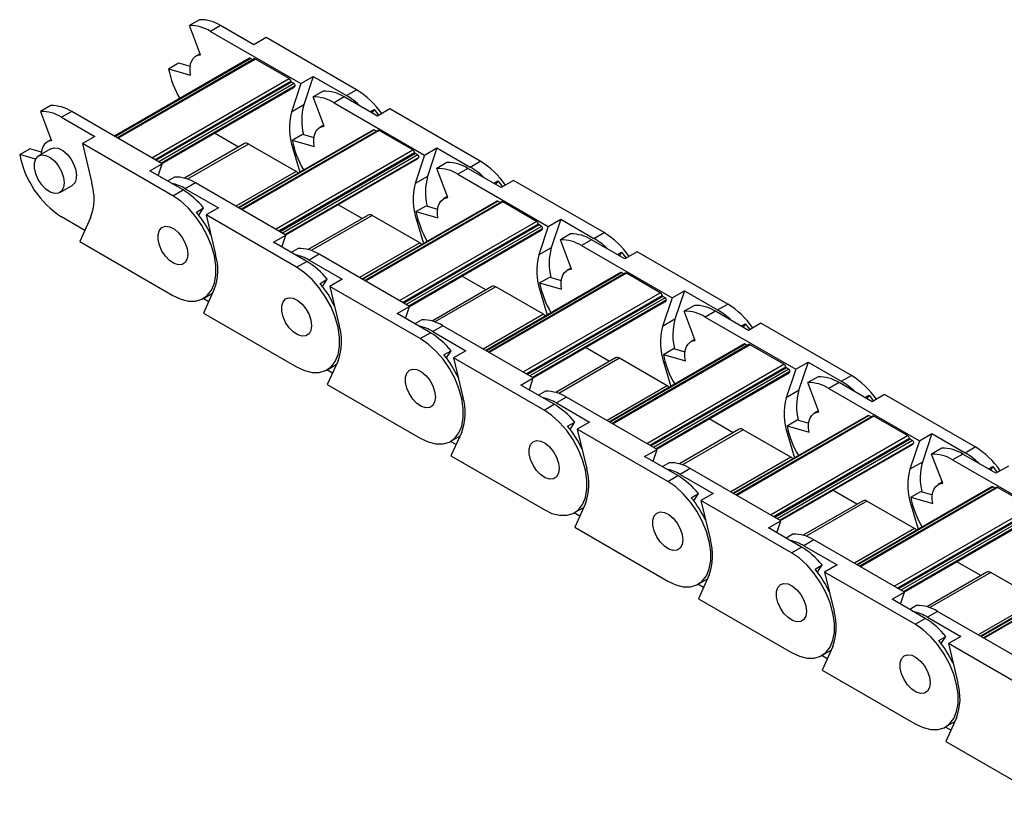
# Model space of a CAD drawing. Header units: millimetres. Extents: x 19 to 819, y 19 to 629.
# Tile 5 of 9: x 598 to 653, y 535 to 579. Entities that reach past the tile are written whole.
import ezdxf

# ---------------------------------------------------------------- set-up
doc = ezdxf.new("R2010")
doc.units = ezdxf.units.MM
doc.header["$LTSCALE"] = 3

msp = doc.modelspace()

# ---------------------------------------------------------------- linework, layer by layer
for p, q in [((607.892, 579.077), (607.32, 578.747)), ((607.945, 577.091), (607.32, 578.747)), ((609.081, 578.748), (608.509, 578.417)), ((608.509, 578.417), (613.63, 575.461)), ((610.961, 577.663), (609.081, 578.748)), ((611.661, 578.067), (610.961, 577.663)), ((616.782, 575.111), (611.661, 578.067)), ((610.729, 576.894), (603.09, 572.484)), ((603.116, 572.468), (610.774, 576.889)), ((610.979, 576.857), (603.246, 572.393)), ((611.054, 576.85), (603.29, 572.368)), ((607.923, 577.15), (607.691, 577.016)), ((610.904, 576.814), (610.774, 576.889)), ((612.963, 575.748), (611.054, 576.85)), ((606.138, 576.304), (606.711, 576.634)), ((606.138, 576.304), (607.384, 575.943)), ((606.711, 576.634), (607.364, 576.445)), ((605.199, 571.266), (612.963, 575.748)), ((605.377, 571.163), (613.065, 575.602)), ((613.63, 575.461), (614.33, 575.865)), ((614.33, 575.865), (613.795, 574.252)), ((614.33, 575.865), (616.209, 574.78)), ((613.106, 575.543), (605.448, 571.122)), ((613.244, 575.464), (605.586, 571.043)), ((613.303, 575.329), (605.732, 570.959)), ((605.771, 570.936), (613.231, 575.243)), ((613.63, 575.461), (613.095, 573.847)), ((613.244, 575.464), (613.106, 575.543)), ((614.893, 575.036), (614.32, 574.705)), ((616.209, 574.78), (616.782, 575.111)), ((614.946, 573.05), (614.32, 574.705)), ((616.082, 574.707), (615.509, 574.376)), ((617.961, 573.622), (616.082, 574.707)), ((599.471, 574.216), (598.898, 573.885)), ((613.795, 574.252), (613.095, 573.847)), ((615.509, 574.376), (620.63, 571.42)), ((617.542, 573.864), (617.776, 574)), ((617.776, 574), (617.649, 573.802)), ((617.776, 574), (618.034, 573.664)), ((618.661, 574.026), (617.961, 573.622)), ((623.782, 571.07), (618.661, 574.026)), ((598.898, 573.885), (599.524, 572.23)), ((600.66, 573.886), (600.087, 573.556)), ((600.087, 573.556), (601.966, 572.471)), ((605.781, 570.93), (600.66, 573.886)), ((617.729, 572.852), (610.09, 568.442)), ((610.117, 568.427), (617.774, 572.848)), ((617.98, 572.816), (610.247, 568.352)), ((618.055, 572.809), (610.291, 568.327)), ((614.923, 573.109), (614.692, 572.975)), ((617.905, 572.773), (617.774, 572.848)), ((619.964, 571.707), (618.055, 572.809)), ((599.501, 572.288), (599.27, 572.155)), ((601.966, 572.471), (601.266, 572.067)), ((610.095, 571.867), (608.74, 572.65)), ((613.139, 572.262), (613.711, 572.593)), ((613.139, 572.262), (614.384, 571.902)), ((613.711, 572.593), (614.364, 572.404)), ((597.717, 571.442), (598.289, 571.772)), ((598.942, 571.584), (598.289, 571.772)), ((599.487, 571.778), (598.787, 571.374)), ((606.387, 569.11), (601.266, 572.067)), ((601.266, 572.067), (601.801, 569.836)), ((610.437, 572.065), (607.048, 570.108)), ((610.662, 572.043), (607.217, 570.054)), ((613.356, 570.487), (610.662, 572.043)), ((612.2, 567.224), (619.964, 571.707)), ((613.167, 571.791), (613.24, 571.833)), ((613.167, 571.791), (613.566, 570.449)), ((620.63, 571.42), (621.33, 571.824)), ((621.33, 571.824), (620.796, 570.21)), ((621.33, 571.824), (623.209, 570.739)), ((598.613, 571.182), (597.717, 571.442)), ((612.377, 567.122), (620.065, 571.56)), ((620.106, 571.502), (612.448, 567.081)), ((620.244, 571.422), (612.586, 567.001)), ((620.303, 571.288), (612.732, 566.917)), ((612.771, 566.895), (620.231, 571.202)), ((620.63, 571.42), (620.096, 569.806)), ((620.244, 571.422), (620.106, 571.502)), ((605.081, 570.526), (605.781, 570.93)), ((605.556, 570.251), (605.781, 570.93)), ((621.893, 570.995), (621.32, 570.664)), ((621.946, 569.009), (621.32, 570.664)), ((623.082, 570.666), (622.509, 570.335)), ((624.961, 569.581), (623.082, 570.666)), ((623.209, 570.739), (623.782, 571.07)), ((606.96, 569.441), (605.081, 570.526)), ((606.471, 570.174), (606.081, 569.949)), ((613.356, 570.487), (609.952, 568.522)), ((620.796, 570.21), (620.096, 569.806)), ((622.509, 570.335), (627.631, 567.379)), ((599.987, 569.295), (600.687, 569.699)), ((606.387, 569.11), (606.96, 569.441)), ((607.66, 569.845), (607.087, 569.515)), ((607.087, 569.515), (608.967, 568.43)), ((612.781, 566.889), (607.66, 569.845)), ((624.542, 569.823), (624.777, 569.958)), ((624.777, 569.958), (624.649, 569.761)), ((624.777, 569.958), (625.034, 569.623)), ((625.661, 569.985), (624.961, 569.581)), ((630.783, 567.029), (625.661, 569.985)), ((621.924, 569.068), (621.692, 568.934)), ((607.721, 568.195), (608.124, 568.428)), ((607.861, 568.02), (608.124, 568.428)), ((608.967, 568.43), (608.267, 568.026)), ((617.095, 567.826), (615.74, 568.609)), ((624.73, 568.811), (617.091, 564.401)), ((617.117, 564.386), (624.775, 568.807)), ((624.98, 568.775), (617.247, 564.311)), ((625.055, 568.767), (617.291, 564.285)), ((620.139, 568.221), (620.712, 568.552)), ((620.712, 568.552), (621.364, 568.363)), ((624.905, 568.732), (624.775, 568.807)), ((626.964, 567.665), (625.055, 568.767)), ((601.41, 567.158), (600.087, 567.922)), ((601.729, 567.862), (601.12, 566.517)), ((613.388, 565.069), (608.267, 568.026)), ((608.267, 568.026), (608.801, 565.795)), ((617.437, 568.024), (614.048, 566.067)), ((617.662, 568.001), (614.218, 566.013)), ((620.356, 566.446), (617.662, 568.001)), ((620.139, 568.221), (621.384, 567.861)), ((620.167, 567.75), (620.241, 567.792)), ((627.631, 567.379), (628.331, 567.783)), ((628.331, 567.783), (627.796, 566.169)), ((628.331, 567.783), (630.21, 566.698)), ((619.2, 563.183), (626.964, 567.665)), ((619.378, 563.081), (627.066, 567.519)), ((627.106, 567.461), (619.449, 563.04)), ((627.244, 567.381), (619.586, 562.96)), ((627.304, 567.247), (619.732, 562.876)), ((620.167, 567.75), (620.566, 566.408)), ((627.631, 567.379), (627.096, 565.765)), ((627.244, 567.381), (627.106, 567.461)), ((612.081, 566.485), (612.781, 566.889)), ((612.557, 566.21), (612.781, 566.889)), ((619.771, 562.854), (627.232, 567.16)), ((628.893, 566.954), (628.321, 566.623)), ((630.21, 566.698), (630.783, 567.029)), ((601.12, 566.517), (606.387, 563.476)), ((613.961, 565.4), (612.081, 566.485)), ((613.471, 566.133), (613.081, 565.908)), ((620.356, 566.446), (616.952, 564.481)), ((627.796, 566.169), (627.096, 565.765)), ((628.946, 564.968), (628.321, 566.623)), ((630.083, 566.624), (629.51, 566.294)), ((629.51, 566.294), (634.631, 563.337)), ((631.962, 565.54), (630.083, 566.624)), ((614.661, 565.804), (614.088, 565.473)), ((619.782, 562.848), (614.661, 565.804)), ((631.542, 565.782), (631.777, 565.917)), ((631.777, 565.917), (631.65, 565.72)), ((631.777, 565.917), (632.035, 565.582)), ((632.662, 565.944), (631.962, 565.54)), ((637.783, 562.987), (632.662, 565.944)), ((613.388, 565.069), (613.961, 565.4)), ((614.088, 565.473), (615.967, 564.388)), ((628.924, 565.026), (628.692, 564.893)), ((624.096, 563.785), (622.74, 564.568)), ((631.73, 564.77), (624.091, 560.36)), ((624.117, 560.345), (631.775, 564.766)), ((631.98, 564.734), (624.247, 560.27)), ((632.055, 564.726), (624.291, 560.244)), ((627.139, 564.18), (627.712, 564.511)), ((627.712, 564.511), (628.365, 564.322)), ((631.905, 564.69), (631.775, 564.766)), ((633.965, 563.624), (632.055, 564.726)), ((614.721, 564.154), (615.125, 564.386)), ((614.861, 563.978), (615.125, 564.386)), ((615.967, 564.388), (615.267, 563.984)), ((620.388, 561.028), (615.267, 563.984)), ((615.267, 563.984), (615.801, 561.754)), ((624.438, 563.982), (621.049, 562.026)), ((624.663, 563.96), (621.218, 561.972)), ((627.357, 562.405), (624.663, 563.96)), ((627.139, 564.18), (628.385, 563.82)), ((608.112, 563.305), (608.632, 563.605)), ((608.729, 563.821), (608.121, 562.476)), ((626.201, 559.142), (633.965, 563.624)), ((626.378, 559.04), (634.066, 563.478)), ((634.107, 563.419), (626.449, 558.999)), ((634.245, 563.34), (626.587, 558.919)), ((627.168, 563.709), (627.241, 563.751)), ((627.168, 563.709), (627.567, 562.366)), ((634.631, 563.337), (634.097, 561.724)), ((634.245, 563.34), (634.107, 563.419)), ((634.631, 563.337), (635.331, 563.742)), ((635.331, 563.742), (634.797, 562.128)), ((635.331, 563.742), (637.21, 562.657)), ((608.411, 563.116), (608.098, 563.297)), ((619.082, 562.443), (619.782, 562.848)), ((619.557, 562.169), (619.782, 562.848)), ((634.304, 563.206), (626.733, 558.835)), ((626.772, 558.812), (634.232, 563.119)), ((635.894, 562.912), (635.321, 562.582)), ((637.21, 562.657), (637.783, 562.987)), ((608.121, 562.476), (613.388, 559.435)), ((620.961, 561.359), (619.082, 562.443)), ((627.357, 562.405), (623.953, 560.44)), ((635.947, 560.927), (635.321, 562.582)), ((637.083, 562.583), (636.51, 562.253)), ((636.51, 562.253), (641.631, 559.296)), ((638.962, 561.498), (637.083, 562.583)), ((620.472, 562.092), (620.081, 561.866)), ((621.661, 561.763), (621.088, 561.432)), ((626.782, 558.806), (621.661, 561.763)), ((634.797, 562.128), (634.097, 561.724)), ((638.543, 561.741), (638.777, 561.876)), ((638.777, 561.876), (638.65, 561.679)), ((638.777, 561.876), (639.035, 561.541)), ((639.662, 561.903), (638.962, 561.498)), ((644.783, 558.946), (639.662, 561.903)), ((620.388, 561.028), (620.961, 561.359)), ((621.088, 561.432), (622.967, 560.347)), ((631.096, 559.744), (629.741, 560.526)), ((638.731, 560.729), (631.091, 556.319)), ((631.118, 556.303), (638.776, 560.724)), ((638.981, 560.692), (631.248, 556.228)), ((639.056, 560.685), (631.292, 556.203)), ((635.924, 560.985), (635.693, 560.851)), ((638.906, 560.649), (638.776, 560.724)), ((640.965, 559.583), (639.056, 560.685)), ((621.722, 560.113), (622.125, 560.345)), ((621.862, 559.937), (622.125, 560.345)), ((622.967, 560.347), (622.267, 559.943)), ((634.14, 560.139), (634.712, 560.469)), ((634.14, 560.139), (635.385, 559.778)), ((634.712, 560.469), (635.365, 560.28)), ((615.113, 559.264), (615.632, 559.564)), ((615.73, 559.78), (615.121, 558.434)), ((627.388, 556.987), (622.267, 559.943)), ((622.267, 559.943), (622.802, 557.712)), ((631.438, 559.941), (628.049, 557.985)), ((631.663, 559.919), (628.218, 557.93)), ((634.357, 558.364), (631.663, 559.919)), ((633.201, 555.101), (640.965, 559.583)), ((633.378, 554.998), (641.067, 559.437)), ((634.168, 559.667), (634.241, 559.71)), ((634.168, 559.667), (634.567, 558.325)), ((641.631, 559.296), (642.331, 559.7)), ((642.331, 559.7), (641.797, 558.087)), ((642.331, 559.7), (644.211, 558.615)), ((615.411, 559.075), (615.098, 559.256)), ((641.107, 559.378), (633.449, 554.957)), ((641.245, 559.299), (633.587, 554.878)), ((641.305, 559.165), (633.733, 554.794)), ((633.772, 554.771), (641.232, 559.078)), ((641.631, 559.296), (641.097, 557.682)), ((641.245, 559.299), (641.107, 559.378)), ((642.894, 558.871), (642.321, 558.54)), ((644.211, 558.615), (644.783, 558.946)), ((615.121, 558.434), (620.388, 555.394)), ((626.082, 558.402), (626.782, 558.806)), ((627.961, 557.317), (626.082, 558.402)), ((626.557, 558.128), (626.782, 558.806)), ((634.357, 558.364), (630.953, 556.399)), ((642.947, 556.885), (642.321, 558.54)), ((644.083, 558.542), (643.51, 558.211)), ((645.962, 557.457), (644.083, 558.542)), ((627.472, 558.051), (627.082, 557.825)), ((641.797, 558.087), (641.097, 557.682)), ((643.51, 558.211), (648.632, 555.255)), ((645.543, 557.699), (645.778, 557.835)), ((645.778, 557.835), (645.65, 557.637)), ((645.778, 557.835), (646.035, 557.499)), ((646.662, 557.861), (645.962, 557.457)), ((651.784, 554.905), (646.662, 557.861)), ((627.388, 556.987), (627.961, 557.317)), ((628.661, 557.721), (628.088, 557.391)), ((628.088, 557.391), (629.968, 556.306)), ((633.782, 554.765), (628.661, 557.721)), ((645.731, 556.688), (638.092, 552.277)), ((638.118, 552.262), (645.776, 556.683)), ((645.981, 556.651), (638.248, 552.187)), ((646.056, 556.644), (638.292, 552.162)), ((642.925, 556.944), (642.693, 556.81)), ((645.906, 556.608), (645.776, 556.683)), ((647.965, 555.542), (646.056, 556.644)), ((628.722, 556.071), (629.125, 556.304)), ((628.862, 555.896), (629.125, 556.304)), ((629.968, 556.306), (629.268, 555.902)), ((638.097, 555.703), (636.741, 556.485)), ((641.14, 556.097), (641.713, 556.428)), ((641.14, 556.097), (642.385, 555.737)), ((641.713, 556.428), (642.365, 556.239)), ((622.113, 555.223), (622.633, 555.523)), ((622.73, 555.739), (622.121, 554.393)), ((634.389, 552.946), (629.268, 555.902)), ((629.268, 555.902), (629.802, 553.671)), ((638.438, 555.9), (635.049, 553.944)), ((638.663, 555.878), (635.219, 553.889)), ((641.357, 554.322), (638.663, 555.878)), ((640.201, 551.06), (647.965, 555.542)), ((641.168, 555.626), (641.242, 555.668)), ((641.168, 555.626), (641.567, 554.284)), ((648.632, 555.255), (649.332, 555.659)), ((649.332, 555.659), (648.797, 554.045)), ((649.332, 555.659), (651.211, 554.574)), ((622.411, 555.034), (622.098, 555.215)), ((640.379, 550.957), (648.067, 555.396)), ((648.108, 555.337), (640.45, 550.916)), ((648.245, 555.257), (640.588, 550.837)), ((648.305, 555.123), (640.733, 550.752)), ((640.772, 550.73), (648.233, 555.037)), ((648.632, 555.255), (648.097, 553.641)), ((648.245, 555.257), (648.108, 555.337)), ((622.121, 554.393), (627.388, 551.353)), ((633.082, 554.361), (633.782, 554.765)), ((633.558, 554.087), (633.782, 554.765)), ((649.895, 554.83), (649.322, 554.499)), ((649.947, 552.844), (649.322, 554.499)), ((651.084, 554.501), (650.511, 554.17)), ((652.963, 553.416), (651.084, 554.501)), ((651.211, 554.574), (651.784, 554.905)), ((634.962, 553.276), (633.082, 554.361)), ((634.473, 554.009), (634.082, 553.784)), ((641.357, 554.322), (637.953, 552.357)), ((648.797, 554.045), (648.097, 553.641)), ((650.511, 554.17), (655.632, 551.214)), ((634.389, 552.946), (634.962, 553.276)), ((635.662, 553.68), (635.089, 553.35)), ((635.089, 553.35), (636.968, 552.265)), ((640.783, 550.724), (635.662, 553.68)), ((652.543, 553.658), (652.778, 553.794)), ((652.778, 553.794), (652.651, 553.596)), ((652.778, 553.794), (653.036, 553.458)), ((653.663, 553.82), (652.963, 553.416)), ((649.925, 552.903), (649.693, 552.769)), ((635.723, 552.03), (636.126, 552.263)), ((635.862, 551.855), (636.126, 552.263)), ((636.968, 552.265), (636.268, 551.861)), ((645.097, 551.661), (643.741, 552.444)), ((652.731, 552.646), (645.092, 548.236)), ((645.118, 548.221), (652.776, 552.642)), ((652.981, 552.61), (645.248, 548.146)), ((653.056, 552.603), (645.292, 548.121)), ((648.14, 552.056), (648.713, 552.387)), ((648.713, 552.387), (649.366, 552.198)), ((652.906, 552.567), (652.776, 552.642)), ((654.966, 551.5), (653.056, 552.603)), ((629.73, 551.697), (629.122, 550.352)), ((641.389, 548.904), (636.268, 551.861)), ((636.268, 551.861), (636.802, 549.63)), ((645.439, 551.859), (642.05, 549.902)), ((645.664, 551.836), (642.219, 549.848)), ((648.358, 550.281), (645.664, 551.836)), ((648.14, 552.056), (649.386, 551.696)), ((648.169, 551.585), (648.242, 551.627)), ((629.412, 550.993), (629.099, 551.174)), ((629.113, 551.182), (629.633, 551.482)), ((647.202, 547.018), (654.966, 551.5)), ((647.379, 546.916), (655.067, 551.354)), ((655.108, 551.296), (647.45, 546.875)), ((655.246, 551.216), (647.588, 546.795)), ((655.305, 551.082), (647.734, 546.711)), ((648.169, 551.585), (648.568, 550.243)), ((640.083, 550.32), (640.783, 550.724)), ((640.558, 550.045), (640.783, 550.724)), ((647.773, 546.689), (655.233, 550.996)), ((629.122, 550.352), (634.389, 547.311)), ((641.962, 549.235), (640.083, 550.32)), ((641.473, 549.968), (641.082, 549.743)), ((648.358, 550.281), (644.954, 548.316)), ((642.662, 549.639), (642.089, 549.308)), ((647.783, 546.683), (642.662, 549.639)), ((641.389, 548.904), (641.962, 549.235)), ((642.089, 549.308), (643.968, 548.224)), ((652.097, 547.62), (650.742, 548.403)), ((659.732, 548.605), (652.092, 544.195)), ((652.119, 544.18), (659.777, 548.601)), ((659.982, 548.569), (652.249, 544.105)), ((660.057, 548.561), (652.293, 544.079)), ((642.723, 547.989), (643.126, 548.222)), ((642.863, 547.814), (643.126, 548.222)), ((643.968, 548.224), (643.268, 547.819)), ((648.39, 544.863), (643.268, 547.819)), ((643.268, 547.819), (643.803, 545.589)), ((652.439, 547.817), (649.05, 545.861)), ((652.664, 547.795), (649.219, 545.807)), ((655.358, 546.24), (652.664, 547.795)), ((636.114, 547.141), (636.633, 547.441)), ((636.731, 547.656), (636.122, 546.311)), ((636.412, 546.952), (636.099, 547.132)), ((647.083, 546.279), (647.783, 546.683)), ((647.558, 546.004), (647.783, 546.683)), ((636.122, 546.311), (641.389, 543.27)), ((648.962, 545.194), (647.083, 546.279)), ((655.358, 546.24), (651.954, 544.275)), ((648.473, 545.927), (648.083, 545.702)), ((649.662, 545.598), (649.09, 545.267)), ((654.783, 542.641), (649.662, 545.598)), ((648.39, 544.863), (648.962, 545.194)), ((649.09, 545.267), (650.969, 544.182)), ((649.723, 543.948), (650.126, 544.18)), ((649.863, 543.772), (650.126, 544.18)), ((650.969, 544.182), (650.269, 543.778)), ((643.114, 543.099), (643.634, 543.399)), ((643.731, 543.615), (643.123, 542.27)), ((655.39, 540.822), (650.269, 543.778)), ((650.269, 543.778), (650.803, 541.548)), ((643.412, 542.91), (643.099, 543.091)), ((643.123, 542.27), (648.39, 539.229)), ((650.114, 539.058), (650.634, 539.358)), ((650.732, 539.574), (650.123, 538.228)), ((650.413, 538.869), (650.1, 539.05)), ((650.123, 538.228), (655.39, 535.188))]:
    msp.add_line(p, q)
at = {"flags": 128}
for points in [[(607.384, 575.943), (607.355, 576.173), (607.357, 576.387), (607.389, 576.581), (607.451, 576.749), (607.54, 576.888), (607.654, 576.993), (607.79, 577.061), (607.945, 577.091)], [(614.384, 571.902), (614.356, 572.131), (614.358, 572.346), (614.39, 572.54), (614.451, 572.708), (614.54, 572.847), (614.654, 572.951), (614.79, 573.02), (614.946, 573.05)], [(599.524, 572.23), (599.368, 572.199), (599.232, 572.131), (599.118, 572.026), (599.029, 571.888), (598.968, 571.719), (598.936, 571.525), (598.932, 571.457)], [(599.487, 571.778), (599.663, 571.832), (599.898, 571.803), (600.15, 571.679), (600.397, 571.472), (600.616, 571.199), (600.788, 570.886), (600.898, 570.559), (600.936, 570.249)], [(600.236, 569.845), (600.198, 569.578), (600.088, 569.378), (599.916, 569.263), (599.697, 569.243), (599.45, 569.321), (599.198, 569.488), (598.963, 569.731), (598.765, 570.027), (598.623, 570.351), (598.548, 570.673), (598.548, 570.965), (598.623, 571.201), (598.765, 571.36), (598.963, 571.428), (599.198, 571.399), (599.45, 571.275), (599.697, 571.068), (599.916, 570.795), (600.088, 570.482), (600.198, 570.155), (600.236, 569.845)], [(613.472, 570.395), (613.418, 570.444), (613.356, 570.487)], [(606.387, 563.476), (606.836, 563.265), (607.269, 563.158), (607.672, 563.157), (608.031, 563.263), (608.334, 563.472), (608.571, 563.777), (608.734, 564.168), (608.817, 564.631), (608.817, 565.151), (608.734, 565.71), (608.571, 566.288), (608.334, 566.867), (608.031, 567.426), (607.672, 567.947), (607.269, 568.411), (606.836, 568.804), (606.387, 569.11)], [(621.384, 567.861), (621.356, 568.09), (621.358, 568.305), (621.39, 568.499), (621.451, 568.667), (621.54, 568.805), (621.654, 568.91), (621.791, 568.979), (621.946, 569.009)], [(607.236, 565.803), (607.198, 565.536), (607.088, 565.337), (606.916, 565.222), (606.697, 565.202), (606.451, 565.28), (606.199, 565.447), (605.963, 565.69), (605.765, 565.986), (605.623, 566.31), (605.548, 566.632), (605.548, 566.924), (605.623, 567.16), (605.765, 567.319), (605.963, 567.387), (606.199, 567.358), (606.451, 567.234), (606.697, 567.026), (606.916, 566.754), (607.088, 566.441), (607.198, 566.114), (607.236, 565.803)], [(607.236, 565.803), (607.198, 565.536), (607.088, 565.337), (606.916, 565.222), (606.697, 565.202), (606.451, 565.28), (606.199, 565.447), (605.963, 565.69), (605.765, 565.986), (605.623, 566.31), (605.548, 566.632), (605.548, 566.924), (605.623, 567.16), (605.765, 567.319), (605.963, 567.387), (606.199, 567.358), (606.451, 567.234), (606.697, 567.026), (606.916, 566.754), (607.088, 566.441), (607.198, 566.114), (607.236, 565.803)], [(620.473, 566.354), (620.418, 566.403), (620.356, 566.446)], [(613.388, 559.435), (613.836, 559.224), (614.269, 559.117), (614.672, 559.116), (615.031, 559.222), (615.335, 559.431), (615.572, 559.736), (615.734, 560.127), (615.817, 560.59), (615.817, 561.11), (615.734, 561.668), (615.572, 562.247), (615.335, 562.826), (615.031, 563.385), (614.672, 563.906), (614.269, 564.37), (613.836, 564.762), (613.388, 565.069)], [(628.385, 563.82), (628.357, 564.049), (628.359, 564.263), (628.391, 564.457), (628.452, 564.626), (628.541, 564.764), (628.655, 564.869), (628.791, 564.937), (628.946, 564.968)], [(614.236, 561.762), (614.199, 561.495), (614.089, 561.295), (613.917, 561.181), (613.698, 561.161), (613.451, 561.238), (613.199, 561.406), (612.963, 561.648), (612.766, 561.945), (612.623, 562.268), (612.549, 562.59), (612.549, 562.883), (612.623, 563.119), (612.766, 563.278), (612.963, 563.346), (613.199, 563.316), (613.451, 563.193), (613.698, 562.985), (613.917, 562.713), (614.089, 562.399), (614.199, 562.073), (614.236, 561.762)], [(614.236, 561.762), (614.199, 561.495), (614.089, 561.295), (613.917, 561.181), (613.698, 561.161), (613.451, 561.238), (613.199, 561.406), (612.963, 561.648), (612.766, 561.945), (612.623, 562.268), (612.549, 562.59), (612.549, 562.883), (612.623, 563.119), (612.766, 563.278), (612.963, 563.346), (613.199, 563.316), (613.451, 563.193), (613.698, 562.985), (613.917, 562.713), (614.089, 562.399), (614.199, 562.073), (614.236, 561.762)], [(627.473, 562.312), (627.419, 562.362), (627.357, 562.405)], [(620.388, 555.394), (620.836, 555.183), (621.269, 555.075), (621.672, 555.074), (622.032, 555.18), (622.335, 555.389), (622.572, 555.695), (622.734, 556.085), (622.817, 556.549), (622.817, 557.069), (622.734, 557.627), (622.572, 558.206), (622.335, 558.785), (622.032, 559.344), (621.672, 559.865), (621.269, 560.329), (620.836, 560.721), (620.388, 561.028)], [(635.385, 559.778), (635.357, 560.008), (635.359, 560.222), (635.391, 560.416), (635.452, 560.584), (635.541, 560.723), (635.655, 560.828), (635.791, 560.896), (635.947, 560.927)], [(621.237, 557.721), (621.199, 557.454), (621.089, 557.254), (620.917, 557.139), (620.698, 557.12), (620.452, 557.197), (620.199, 557.365), (619.964, 557.607), (619.766, 557.904), (619.624, 558.227), (619.549, 558.549), (619.549, 558.841), (619.624, 559.077), (619.766, 559.236), (619.964, 559.304), (620.199, 559.275), (620.452, 559.151), (620.698, 558.944), (620.917, 558.672), (621.089, 558.358), (621.199, 558.032), (621.237, 557.721)], [(621.237, 557.721), (621.199, 557.454), (621.089, 557.254), (620.917, 557.139), (620.698, 557.12), (620.452, 557.197), (620.199, 557.365), (619.964, 557.607), (619.766, 557.904), (619.624, 558.227), (619.549, 558.549), (619.549, 558.841), (619.624, 559.077), (619.766, 559.236), (619.964, 559.304), (620.199, 559.275), (620.452, 559.151), (620.698, 558.944), (620.917, 558.672), (621.089, 558.358), (621.199, 558.032), (621.237, 557.721)], [(634.473, 558.271), (634.419, 558.321), (634.357, 558.364)], [(627.388, 551.353), (627.837, 551.142), (628.27, 551.034), (628.673, 551.033), (629.032, 551.139), (629.335, 551.348), (629.572, 551.653), (629.735, 552.044), (629.818, 552.507), (629.818, 553.027), (629.735, 553.586), (629.572, 554.165), (629.335, 554.743), (629.032, 555.303), (628.673, 555.823), (628.27, 556.288), (627.837, 556.68), (627.388, 556.987)], [(642.385, 555.737), (642.357, 555.966), (642.359, 556.181), (642.391, 556.375), (642.452, 556.543), (642.541, 556.682), (642.655, 556.786), (642.792, 556.855), (642.947, 556.885)], [(628.237, 553.68), (628.199, 553.413), (628.09, 553.213), (627.918, 553.098), (627.698, 553.079), (627.452, 553.156), (627.2, 553.323), (626.964, 553.566), (626.766, 553.862), (626.624, 554.186), (626.549, 554.508), (626.549, 554.8), (626.624, 555.036), (626.766, 555.195), (626.964, 555.263), (627.2, 555.234), (627.452, 555.11), (627.698, 554.903), (627.918, 554.63), (628.09, 554.317), (628.199, 553.99), (628.237, 553.68)], [(628.237, 553.68), (628.199, 553.413), (628.09, 553.213), (627.918, 553.098), (627.698, 553.079), (627.452, 553.156), (627.2, 553.323), (626.964, 553.566), (626.766, 553.862), (626.624, 554.186), (626.549, 554.508), (626.549, 554.8), (626.624, 555.036), (626.766, 555.195), (626.964, 555.263), (627.2, 555.234), (627.452, 555.11), (627.698, 554.903), (627.918, 554.63), (628.09, 554.317), (628.199, 553.99), (628.237, 553.68)], [(641.474, 554.23), (641.419, 554.279), (641.357, 554.322)], [(634.389, 547.311), (634.837, 547.101), (635.27, 546.993), (635.673, 546.992), (636.032, 547.098), (636.336, 547.307), (636.573, 547.612), (636.735, 548.003), (636.818, 548.466), (636.818, 548.986), (636.735, 549.545), (636.573, 550.123), (636.336, 550.702), (636.032, 551.262), (635.673, 551.782), (635.27, 552.247), (634.837, 552.639), (634.389, 552.946)], [(649.386, 551.696), (649.358, 551.925), (649.36, 552.14), (649.392, 552.334), (649.453, 552.502), (649.542, 552.64), (649.656, 552.745), (649.792, 552.814), (649.947, 552.844)], [(635.237, 549.639), (635.2, 549.372), (635.09, 549.172), (634.918, 549.057), (634.699, 549.037), (634.452, 549.115), (634.2, 549.282), (633.965, 549.525), (633.767, 549.821), (633.624, 550.145), (633.55, 550.467), (633.55, 550.759), (633.624, 550.995), (633.767, 551.154), (633.965, 551.222), (634.2, 551.193), (634.452, 551.069), (634.699, 550.862), (634.918, 550.589), (635.09, 550.276), (635.2, 549.949), (635.237, 549.639)], [(635.237, 549.639), (635.2, 549.372), (635.09, 549.172), (634.918, 549.057), (634.699, 549.037), (634.452, 549.115), (634.2, 549.282), (633.965, 549.525), (633.767, 549.821), (633.624, 550.145), (633.55, 550.467), (633.55, 550.759), (633.624, 550.995), (633.767, 551.154), (633.965, 551.222), (634.2, 551.193), (634.452, 551.069), (634.699, 550.862), (634.918, 550.589), (635.09, 550.276), (635.2, 549.949), (635.237, 549.639)], [(648.474, 550.189), (648.42, 550.238), (648.358, 550.281)], [(641.389, 543.27), (641.837, 543.059), (642.27, 542.952), (642.673, 542.951), (643.033, 543.057), (643.336, 543.266), (643.573, 543.571), (643.736, 543.962), (643.818, 544.425), (643.818, 544.945), (643.736, 545.504), (643.573, 546.082), (643.336, 546.661), (643.033, 547.22), (642.673, 547.741), (642.27, 548.205), (641.837, 548.598), (641.389, 548.904)], [(642.238, 545.597), (642.2, 545.33), (642.09, 545.131), (641.918, 545.016), (641.699, 544.996), (641.453, 545.074), (641.2, 545.241), (640.965, 545.484), (640.767, 545.78), (640.625, 546.103), (640.55, 546.426), (640.55, 546.718), (640.625, 546.954), (640.767, 547.113), (640.965, 547.181), (641.2, 547.152), (641.453, 547.028), (641.699, 546.82), (641.918, 546.548), (642.09, 546.234), (642.2, 545.908), (642.238, 545.597)], [(642.238, 545.597), (642.2, 545.33), (642.09, 545.131), (641.918, 545.016), (641.699, 544.996), (641.453, 545.074), (641.2, 545.241), (640.965, 545.484), (640.767, 545.78), (640.625, 546.103), (640.55, 546.426), (640.55, 546.718), (640.625, 546.954), (640.767, 547.113), (640.965, 547.181), (641.2, 547.152), (641.453, 547.028), (641.699, 546.82), (641.918, 546.548), (642.09, 546.234), (642.2, 545.908), (642.238, 545.597)], [(648.39, 539.229), (648.838, 539.018), (649.271, 538.91), (649.674, 538.91), (650.033, 539.015), (650.336, 539.224), (650.573, 539.53), (650.736, 539.921), (650.819, 540.384), (650.819, 540.904), (650.736, 541.462), (650.573, 542.041), (650.336, 542.62), (650.033, 543.179), (649.674, 543.7), (649.271, 544.164), (648.838, 544.556), (648.39, 544.863)], [(649.238, 541.556), (649.2, 541.289), (649.091, 541.089), (648.919, 540.975), (648.7, 540.955), (648.453, 541.032), (648.201, 541.2), (647.965, 541.442), (647.768, 541.739), (647.625, 542.062), (647.55, 542.384), (647.55, 542.676), (647.625, 542.912), (647.768, 543.072), (647.965, 543.14), (648.201, 543.11), (648.453, 542.987), (648.7, 542.779), (648.919, 542.507), (649.091, 542.193), (649.2, 541.867), (649.238, 541.556)], [(649.238, 541.556), (649.2, 541.289), (649.091, 541.089), (648.919, 540.975), (648.7, 540.955), (648.453, 541.032), (648.201, 541.2), (647.965, 541.442), (647.768, 541.739), (647.625, 542.062), (647.55, 542.384), (647.55, 542.676), (647.625, 542.912), (647.768, 543.072), (647.965, 543.14), (648.201, 543.11), (648.453, 542.987), (648.7, 542.779), (648.919, 542.507), (649.091, 542.193), (649.2, 541.867), (649.238, 541.556)]]:
    msp.add_lwpolyline(points, dxfattribs=at)
for centre, radius, start, end in [((607.94, 576.935), 2.142, 57.7925, 91.2624), ((607.367, 576.605), 2.142, 57.7925, 91.2624), ((610.748, 576.854), 0.0436, 53.1338, 115.5558), ((611.01, 576.79), 0.0745, 53.9734, 114.7161), ((611.546, 577.386), 5.515, 191.3163, 210.1809), ((612.836, 575.551), 0.235, 12.558, 57.0724), ((613.157, 575.622), 0.094, 192.558, 237.0724), ((613.142, 575.39), 0.172, 301.1243, 339.3097), ((613.18, 575.355), 0.126, 348.3097, 59.4783), ((614.94, 572.894), 2.142, 57.7925, 91.2624), ((614.28, 571.05), 4.77, 34.6556, 58.3654), ((614.367, 572.564), 2.142, 57.7925, 91.2624), ((614.134, 571.267), 4.081, 45.644, 59.4327), ((599.518, 572.074), 2.142, 57.7925, 91.2624), ((617.028, 573.364), 3.352, 164.6409, 193.584), ((598.945, 571.743), 2.142, 57.7925, 91.2624), ((616.507, 572.937), 3.531, 165.0535, 198.9354), ((617.748, 572.813), 0.0436, 53.1338, 115.5558), ((618.011, 572.748), 0.0745, 53.9734, 114.7161), ((618.547, 573.345), 5.515, 191.3163, 210.1809), ((610.53, 571.859), 0.226, 54.3824, 114.3071), ((619.836, 571.509), 0.235, 12.558, 57.0724), ((603.026, 572.459), 5.406, 190.8461, 237.0662), ((620.157, 571.581), 0.094, 192.558, 237.0724), ((620.142, 571.349), 0.172, 301.1243, 339.3097), ((620.18, 571.314), 0.126, 348.3097, 59.4783), ((621.368, 568.522), 2.142, 57.7925, 91.2624), ((621.94, 568.853), 2.142, 57.7925, 91.2624), ((621.134, 567.226), 4.081, 45.644, 59.4327), ((621.28, 567.008), 4.77, 34.6556, 58.3654), ((600.351, 570.182), 0.588, 304.8223, 6.4898), ((606.518, 568.032), 2.142, 57.7925, 91.2624), ((624.029, 569.322), 3.352, 164.6409, 193.584), ((598.793, 568.957), 3.133, 339.5507, 16.2934), ((605.819, 567.4), 2.465, 59.0381, 78.5184), ((604.675, 565.64), 4.435, 38.938, 58.9789), ((623.507, 568.895), 3.531, 165.0535, 198.9354), ((624.749, 568.772), 0.0436, 53.1338, 115.5558), ((625.011, 568.707), 0.0745, 53.9734, 114.7161), ((603.172, 564.436), 5.901, 24.587, 39.5697), ((617.53, 567.817), 0.226, 54.3824, 114.3071), ((625.547, 569.303), 5.515, 191.3163, 210.1809), ((626.836, 567.468), 0.235, 12.558, 57.0724), ((627.158, 567.54), 0.094, 192.558, 237.0724), ((627.143, 567.308), 0.172, 301.1243, 339.3097), ((627.18, 567.273), 0.126, 348.3097, 59.4783), ((628.941, 564.812), 2.142, 57.7925, 91.2624), ((628.135, 563.184), 4.081, 45.644, 59.4327), ((628.281, 562.967), 4.77, 34.6556, 58.3654), ((613.519, 563.991), 2.142, 57.7925, 91.2624), ((631.029, 565.281), 3.352, 164.6409, 193.584), ((628.368, 564.481), 2.142, 57.7925, 91.2624), ((605.794, 564.916), 3.133, 339.5507, 16.2934), ((612.819, 563.359), 2.465, 59.0381, 78.5184), ((630.508, 564.854), 3.531, 165.0535, 198.9354), ((611.675, 561.599), 4.435, 38.938, 58.9789), ((631.749, 564.731), 0.0436, 53.1338, 115.5558), ((632.012, 564.666), 0.0745, 53.9734, 114.7161), ((610.172, 560.394), 5.901, 24.8355, 39.5695), ((624.531, 563.776), 0.226, 54.3824, 114.3071), ((632.547, 565.262), 5.515, 191.3163, 210.1809), ((633.837, 563.427), 0.235, 12.558, 57.0724), ((634.158, 563.498), 0.094, 192.558, 237.0724), ((634.181, 563.231), 0.126, 348.3097, 59.4783), ((634.143, 563.267), 0.172, 301.1243, 339.3097), ((635.941, 560.77), 2.142, 57.7925, 91.2624), ((635.281, 558.926), 4.77, 34.6556, 58.3654), ((635.368, 560.44), 2.142, 57.7925, 91.2624), ((635.135, 559.143), 4.081, 45.644, 59.4327), ((612.794, 560.875), 3.133, 339.5507, 16.2934), ((619.82, 559.318), 2.465, 59.0381, 78.5184), ((620.519, 559.95), 2.142, 57.7925, 91.2624), ((637.508, 560.813), 3.531, 165.0535, 198.9354), ((638.029, 561.24), 3.352, 164.6409, 193.584), ((618.675, 557.558), 4.435, 38.938, 58.9789), ((638.749, 560.689), 0.0436, 53.1338, 115.5558), ((639.012, 560.625), 0.0745, 53.9734, 114.7161), ((617.173, 556.353), 5.901, 24.587, 39.5697), ((639.548, 561.221), 5.515, 191.3163, 210.1809), ((631.531, 559.735), 0.226, 54.3824, 114.3071), ((640.837, 559.386), 0.235, 12.558, 57.0724), ((641.158, 559.457), 0.094, 192.558, 237.0724), ((641.143, 559.225), 0.172, 301.1243, 339.3097), ((641.181, 559.19), 0.126, 348.3097, 59.4783), ((642.941, 556.729), 2.142, 57.7925, 91.2624), ((642.281, 554.885), 4.77, 34.6556, 58.3654), ((642.369, 556.399), 2.142, 57.7925, 91.2624), ((642.135, 555.102), 4.081, 45.644, 59.4327), ((627.519, 555.909), 2.142, 57.7925, 91.2624), ((645.03, 557.199), 3.352, 164.6409, 193.584), ((619.794, 556.833), 3.133, 339.5507, 16.2934), ((626.82, 555.277), 2.465, 59.0381, 78.5184), ((625.676, 553.517), 4.435, 38.938, 58.9789), ((644.508, 556.772), 3.531, 165.0535, 198.9354), ((645.75, 556.648), 0.0436, 53.1338, 115.5558), ((646.012, 556.584), 0.0745, 53.9734, 114.7161), ((624.173, 552.312), 5.901, 24.587, 39.5697), ((646.548, 557.18), 5.515, 191.3163, 210.1809), ((638.531, 555.694), 0.226, 54.3824, 114.3071), ((647.838, 555.344), 0.235, 12.558, 57.0724), ((648.159, 555.416), 0.094, 192.558, 237.0724), ((648.144, 555.184), 0.172, 301.1243, 339.3097), ((648.181, 555.149), 0.126, 348.3097, 59.4783), ((649.369, 552.357), 2.142, 57.7925, 91.2624), ((649.942, 552.688), 2.142, 57.7925, 91.2624), ((649.136, 551.061), 4.081, 45.644, 59.4327), ((649.282, 550.844), 4.77, 34.6556, 58.3654), ((634.52, 551.868), 2.142, 57.7925, 91.2624), ((652.03, 553.157), 3.352, 164.6409, 193.584), ((626.795, 552.792), 3.133, 339.5507, 16.2934), ((633.82, 551.236), 2.465, 59.0381, 78.5184), ((632.676, 549.476), 4.435, 38.938, 58.9789), ((651.509, 552.731), 3.531, 165.0535, 198.9354), ((652.75, 552.607), 0.0436, 53.1338, 115.5558), ((653.013, 552.542), 0.0745, 53.9734, 114.7161), ((631.173, 548.271), 5.901, 24.8355, 39.5695), ((645.532, 551.652), 0.226, 54.3824, 114.3071), ((653.548, 553.138), 5.515, 191.3163, 210.1809), ((641.52, 547.826), 2.142, 57.7925, 91.2624), ((633.795, 548.751), 3.133, 339.5507, 16.2934), ((640.821, 547.194), 2.465, 59.0381, 78.5184), ((639.676, 545.434), 4.435, 38.938, 58.9789), ((638.174, 544.23), 5.901, 24.587, 39.5697), ((652.532, 547.611), 0.226, 54.3824, 114.3071), ((640.795, 544.71), 3.133, 339.5507, 16.2934), ((647.821, 543.153), 2.465, 59.0381, 78.5184), ((648.52, 543.785), 2.142, 57.7925, 91.2624), ((646.677, 541.393), 4.435, 38.938, 58.9789), ((645.174, 540.188), 5.901, 24.8355, 39.5695), ((647.796, 540.668), 3.133, 339.5507, 16.2934)]:
    msp.add_arc(centre, radius, start, end)

doc.saveas('drawing.dxf')
